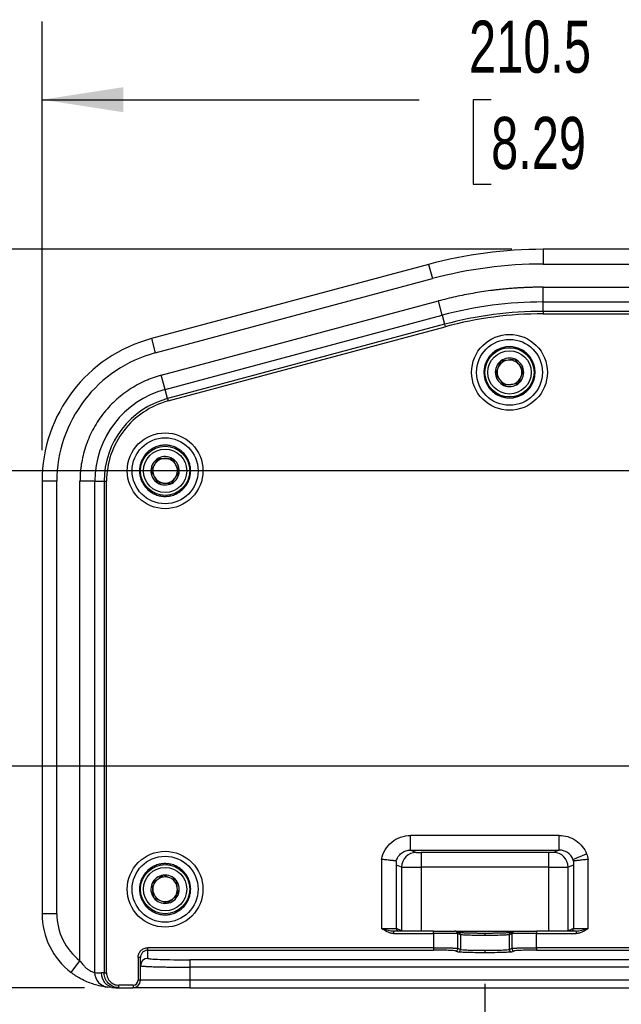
# Model space of a CAD drawing. Header units: millimetres. Extents: x 32 to 1437, y 32 to 1048.
# Tile 3 of 21: x 243 to 365, y 170 to 370. Entities that reach past the tile are written whole.
import ezdxf

# ---------------------------------------------------------------- set-up
doc = ezdxf.new("R2010")
doc.units = ezdxf.units.MM
doc.header["$LTSCALE"] = 5
doc.layers.add('DIMENSIONS', color=140, linetype='Continuous', lineweight=25)
doc.styles.add('SLDTEXTSTYLE0', font='TXT', dxfattribs={"width": 0.7})
doc.dimstyles.new('SLDDIMSTYLE0', dxfattribs={"dimtxt": 10.790039, "dimasz": 16.51, "dimexe": 0, "dimexo": 0.0625, "dimgap": 2.69751, "dimtad": 0, "dimtih": 1, "dimtoh": 1, "dimrnd": 1e-09, "dimzin": 4, "dimdsep": 46, "dimtxsty": 'SLDTEXTSTYLE0', "dimsah": 1, "dimcen": 0.09, "dimadec": 0, "dimazin": 1, "dimtfac": 1, "dimtofl": 0, "dimtmove": 0, "dimatfit": 3, "dimfxl": 0, "dimfrac": 2, "dimtolj": 1, "dimtzin": 12, "dimarcsym": 0})
doc.dimstyles.new('SLDDIMSTYLE4', dxfattribs={"dimtxt": 10.790039, "dimasz": 16.51, "dimexe": 0, "dimexo": 0.0625, "dimgap": 2.69751, "dimtad": 0, "dimtih": 1, "dimtoh": 1, "dimrnd": 1e-09, "dimzin": 4, "dimdsep": 46, "dimtxsty": 'SLDTEXTSTYLE0', "dimsah": 1, "dimcen": 0.09, "dimadec": 0, "dimazin": 1, "dimtfac": 1, "dimtmove": 0, "dimatfit": 0, "dimfxl": 0, "dimfrac": 2, "dimtolj": 1, "dimtzin": 12, "dimarcsym": 0})
doc.dimstyles.new('SLDDIMSTYLE5', dxfattribs={"dimtxt": 10.790039, "dimasz": 16.51, "dimexe": 0, "dimexo": 0.0625, "dimgap": 2.69751, "dimtad": 0, "dimtih": 1, "dimtoh": 1, "dimrnd": 1e-09, "dimzin": 12, "dimdsep": 46, "dimtxsty": 'SLDTEXTSTYLE0', "dimsah": 1, "dimcen": 0.09, "dimadec": 0, "dimazin": 3, "dimtfac": 1, "dimtofl": 0, "dimtmove": 0, "dimatfit": 3, "dimfxl": 0, "dimfrac": 2, "dimtolj": 1, "dimtzin": 12, "dimarcsym": 0})

# ---------------------------------------------------------------- blocks, each defined once
blk = doc.blocks.new('_D_12')
at = {"layer": 'DIMENSIONS'}
for p, q in [((197.09, 278.05), (197.09, 309.8)), ((444.97, 278.05), (181.22, 278.05)), ((181.06, 247.68), (177.44, 247.68)), ((177.44, 247.68), (177.44, 230.54)), ((213.13, 247.68), (216.75, 247.68)), ((216.75, 247.68), (216.75, 230.54)), ((177.44, 230.54), (181.06, 230.54)), ((216.75, 230.54), (213.13, 230.54)), ((444.97, 218.05), (181.22, 218.05)), ((197.09, 218.05), (197.09, 186.3))]:
    blk.add_line(p, q, dxfattribs=at)
for points in [[(197.09, 278.05), (199.63, 294.56), (194.55, 294.56)], [(197.09, 218.05), (194.55, 201.54), (199.63, 201.54)]]:
    blk.add_solid(points, dxfattribs=at)
at = {"layer": 'DIMENSIONS', "char_height": 10.583, "attachment_point": 1, "style": 'SLDTEXTSTYLE0'}
for s, insert in [('60.0', (181.06, 263.74)), ('2.36', (181.06, 244.18))]:
    blk.add_mtext(s, dxfattribs=dict(at, insert=insert))
blk = doc.blocks.new('_D_13')
at = {"layer": 'DIMENSIONS'}
for p, q in [((444.97, 218.05), (181.22, 218.05)), ((197.09, 218.05), (197.09, 173.05)), ((255.76, 173.05), (181.22, 173.05)), ((197.09, 135.7), (197.09, 173.05)), ((129.13, 135.7), (125.5, 135.7)), ((125.5, 135.7), (125.5, 118.55)), ((161.19, 135.7), (164.81, 135.7)), ((164.81, 135.7), (164.81, 118.55)), ((180.64, 135.7), (197.09, 135.7)), ((125.5, 118.55), (129.13, 118.55)), ((164.81, 118.55), (161.19, 118.55))]:
    blk.add_line(p, q, dxfattribs=at)
for points in [[(197.09, 218.05), (194.55, 201.54), (199.63, 201.54)], [(197.09, 173.05), (199.63, 189.56), (194.55, 189.56)]]:
    blk.add_solid(points, dxfattribs=at)
at = {"layer": 'DIMENSIONS', "char_height": 10.583, "attachment_point": 1, "style": 'SLDTEXTSTYLE0'}
for s, insert in [('45.0', (129.13, 151.76)), ('1.77', (129.13, 132.19))]:
    blk.add_mtext(s, dxfattribs=dict(at, insert=insert))
blk = doc.blocks.new('_D_14')
at = {"layer": 'DIMENSIONS'}
for p, q in [((130.68, 353.44), (127.05, 353.44)), ((127.05, 353.44), (127.05, 336.3)), ((162.74, 353.44), (166.36, 353.44)), ((166.36, 353.44), (166.36, 336.3)), ((182.19, 353.44), (197.09, 353.44)), ((197.09, 353.44), (197.09, 323.05)), ((127.05, 336.3), (130.68, 336.3)), ((166.36, 336.3), (162.74, 336.3)), ((342.61, 323.05), (181.22, 323.05)), ((197.09, 278.05), (197.09, 323.05)), ((444.97, 278.05), (181.22, 278.05))]:
    blk.add_line(p, q, dxfattribs=at)
for points in [[(197.09, 323.05), (194.55, 306.54), (199.63, 306.54)], [(197.09, 278.05), (199.63, 294.56), (194.55, 294.56)]]:
    blk.add_solid(points, dxfattribs=at)
at = {"layer": 'DIMENSIONS', "char_height": 10.583, "attachment_point": 1, "style": 'SLDTEXTSTYLE0'}
for s, insert in [('45.0', (130.68, 369.5)), ('1.77', (130.68, 349.94))]:
    blk.add_mtext(s, dxfattribs=dict(at, insert=insert))
blk = doc.blocks.new('_D_15')
at = {"layer": 'DIMENSIONS'}
for p, q in [((247.11, 282.27), (247.11, 369.32)), ((457.61, 290.69), (457.61, 369.32)), ((247.11, 353.44), (323.76, 353.44)), ((338.38, 353.44), (334.76, 353.44)), ((334.76, 353.44), (334.76, 336.3)), ((370.45, 353.44), (374.07, 353.44)), ((374.07, 353.44), (374.07, 336.3)), ((457.61, 353.44), (385.07, 353.44)), ((334.76, 336.3), (338.38, 336.3)), ((374.07, 336.3), (370.45, 336.3))]:
    blk.add_line(p, q, dxfattribs=at)
for points in [[(247.11, 353.44), (263.62, 350.9), (263.62, 355.98)], [(457.61, 353.44), (441.1, 355.98), (441.1, 350.9)]]:
    blk.add_solid(points, dxfattribs=at)
at = {"layer": 'DIMENSIONS', "char_height": 10.583, "attachment_point": 1, "style": 'SLDTEXTSTYLE0'}
for s, insert in [('210.5', (333.89, 369.5)), ('8.29', (338.38, 349.94))]:
    blk.add_mtext(s, dxfattribs=dict(at, insert=insert))
blk = doc.blocks.new('_D_17')
at = {"layer": 'DIMENSIONS'}
for p, q in [((337.11, 173.8), (337.11, 119.83)), ((647.11, 173.8), (647.11, 119.83)), ((337.11, 135.7), (458.14, 135.7)), ((472.76, 135.7), (469.14, 135.7)), ((469.14, 135.7), (469.14, 118.55)), ((513.8, 135.7), (517.43, 135.7)), ((517.43, 135.7), (517.43, 118.55)), ((647.11, 135.7), (528.42, 135.7)), ((469.14, 118.55), (472.76, 118.55)), ((517.43, 118.55), (513.8, 118.55))]:
    blk.add_line(p, q, dxfattribs=at)
for points in [[(337.11, 135.7), (353.62, 133.16), (353.62, 138.24)], [(647.11, 135.7), (630.6, 138.24), (630.6, 133.16)]]:
    blk.add_solid(points, dxfattribs=at)
at = {"layer": 'DIMENSIONS', "char_height": 10.583, "attachment_point": 1, "style": 'SLDTEXTSTYLE0'}
for s, insert in [('310.0', (472.76, 151.76)), ('12.20', (472.76, 132.19))]:
    blk.add_mtext(s, dxfattribs=dict(at, insert=insert))

msp = doc.modelspace()

# ---------------------------------------------------------------- linework, layer by layer
for p, q in [((348.962916, 323.052066), (348.962916, 320.052066)), ((635.265467, 323.052066), (348.962916, 323.052066)), ((348.962916, 320.052066), (635.265467, 320.052066)), ((325.669202, 319.98539), (269.34962, 304.894604)), ((325.669202, 319.98539), (326.44566, 317.087613)), ((270.126077, 301.996826), (326.44566, 317.087613)), ((348.962916, 312.35096), (348.962916, 315.349132)), ((348.962916, 315.349132), (635.265467, 315.349132)), ((271.343286, 297.454141), (327.662868, 312.544928)), ((328.438853, 309.648915), (327.662868, 312.544928)), ((348.962916, 310.443512), (348.962916, 312.35096)), ((348.962916, 312.35096), (635.265467, 312.35096)), ((635.265467, 310.443512), (348.962916, 310.443512)), ((348.962916, 310.443512), (348.962916, 309.943817)), ((272.11927, 294.558129), (328.438853, 309.648915)), ((328.438853, 309.648915), (328.932536, 307.806463)), ((348.962916, 309.943817), (635.265467, 309.943817)), ((328.932536, 307.806463), (272.612954, 292.715676)), ((272.742285, 292.233007), (329.061867, 307.323794)), ((328.932536, 307.806463), (329.061867, 307.323794)), ((269.34962, 304.894604), (270.126077, 301.996826)), ((272.11927, 294.558129), (271.343286, 297.454141)), ((272.612954, 292.715676), (272.11927, 294.558129)), ((272.612954, 292.715676), (272.742285, 292.233007)), ((247.114192, 275.916829), (247.114192, 188.052066)), ((250.114192, 275.916829), (247.114192, 275.916829)), ((250.114192, 188.052066), (250.114192, 275.916829)), ((254.817125, 178.525638), (254.817125, 275.916829)), ((257.815298, 275.916829), (254.817125, 275.916829)), ((257.815298, 176.122769), (257.815298, 275.916829)), ((257.815298, 275.916829), (259.722745, 275.916829)), ((259.722745, 275.916829), (259.722745, 176.052066)), ((259.722745, 275.916829), (260.222441, 275.916829)), ((260.222441, 176.052066), (260.222441, 275.916829)), ((352.208541, 203.996755), (322.019843, 203.996755)), ((322.019843, 200.998583), (322.019843, 203.996755)), ((352.208541, 200.998583), (352.208541, 203.996755)), ((322.019843, 200.998583), (352.208541, 200.998583)), ((322.019843, 200.998583), (323.18314, 200.534257)), ((350.049048, 200.50238), (324.179335, 200.50238)), ((324.179335, 200.50238), (324.179335, 197.504207)), ((350.049048, 200.50238), (350.049048, 197.504207)), ((352.208541, 200.998583), (351.045243, 200.534257)), ((355.013421, 199.119968), (357.78739, 200.227187)), ((316.114192, 199.094832), (316.114192, 185.052066)), ((319.114192, 185.052066), (319.114192, 198.720268)), ((355.114192, 198.720268), (355.114192, 185.052066)), ((358.114192, 185.052066), (358.114192, 199.094832)), ((320.194556, 197.536085), (319.114192, 197.967308)), ((320.194556, 197.536085), (320.194556, 184.622669)), ((350.049048, 197.504207), (324.179335, 197.504207)), ((324.179335, 197.504207), (324.179335, 184.552066)), ((350.049048, 197.504207), (350.049048, 184.552066)), ((355.114192, 197.967308), (354.033827, 197.536085)), ((354.033827, 184.622669), (354.033827, 197.536085)), ((250.114192, 188.052066), (247.114192, 188.052066)), ((316.114192, 185.052066), (319.114192, 185.052066)), ((318.563681, 184.552066), (318.563681, 184.052066)), ((326.63855, 184.552066), (318.563681, 184.552066)), ((318.563681, 184.052066), (326.63855, 184.052066)), ((320.194556, 184.622669), (319.119531, 185.051761)), ((319.432534, 184.588721), (319.616102, 184.552068)), ((320.194556, 184.622669), (320.199339, 184.552066)), ((326.63855, 184.052066), (326.63855, 184.552066)), ((326.63855, 184.052066), (326.63855, 181.172155)), ((331.51131, 184.052066), (326.63855, 184.052066)), ((331.259403, 184.511099), (342.968981, 184.511099)), ((331.820474, 184.289872), (331.30678, 184.494911)), ((331.619524, 181.028708), (331.619524, 184.030536)), ((331.619524, 184.030536), (332.133218, 183.825497)), ((337.114192, 184.149868), (337.114192, 183.650172)), ((342.095165, 183.825497), (342.60886, 184.030536)), ((342.921604, 184.494911), (342.407909, 184.289872)), ((342.60886, 184.030536), (342.60886, 181.028708)), ((347.589833, 184.052066), (342.717074, 184.052066)), ((347.589833, 184.552066), (347.589833, 184.052066)), ((355.664702, 184.552066), (347.589833, 184.552066)), ((347.589833, 181.172155), (347.589833, 184.052066)), ((347.589833, 184.052066), (355.664702, 184.052066)), ((354.033827, 184.622669), (354.029044, 184.552066)), ((355.108852, 185.051761), (354.033827, 184.622669)), ((355.114194, 185.052066), (355.108852, 185.051761)), ((355.114192, 185.052066), (358.114192, 185.052066)), ((355.664702, 184.552066), (355.664702, 184.052066)), ((332.133218, 183.825497), (332.133218, 180.823668)), ((342.095165, 180.823668), (342.095165, 183.825497)), ((326.63855, 181.172155), (268.614192, 181.172155)), ((268.614192, 180.67246), (268.614192, 181.172155)), ((268.614192, 180.67246), (326.63855, 180.67246)), ((268.614192, 179.011286), (268.614192, 180.67246)), ((326.63855, 181.172155), (326.63855, 180.67246)), ((331.121426, 180.529012), (331.635121, 180.323973)), ((332.133218, 180.823668), (331.619524, 181.028708)), ((337.114192, 180.648344), (337.114192, 180.148648)), ((342.60886, 181.028708), (342.095165, 180.823668)), ((342.593263, 180.323973), (343.106957, 180.529012)), ((412.614192, 181.172155), (347.589833, 181.172155)), ((347.589833, 181.172155), (347.589833, 180.67246)), ((347.589833, 180.67246), (412.614192, 180.67246)), ((252.992859, 176.144031), (254.817125, 178.525638)), ((266.614192, 179.170936), (266.614192, 174.552066)), ((267.114192, 179.170936), (266.614192, 179.170936)), ((267.114192, 174.552066), (267.114192, 179.170936)), ((404.114192, 178.714459), (277.114192, 178.714459)), ((277.114192, 178.714459), (277.114192, 177.215373)), ((259.722745, 176.052066), (259.116019, 176.052066)), ((259.722745, 176.052066), (260.222441, 176.052066)), ((277.114192, 177.215373), (277.114192, 174.552066)), ((404.114192, 177.215373), (277.114192, 177.215373)), ((267.114192, 174.552066), (266.614192, 174.552066)), ((277.114192, 174.552066), (267.114192, 174.552066)), ((277.114192, 174.552066), (277.114192, 173.052066)), ((404.114192, 174.552066), (277.114192, 174.552066)), ((261.324139, 173.095011), (260.48829, 173.140445)), ((261.319956, 173.073124), (261.568635, 173.10215)), ((261.568661, 173.102145), (262.114192, 173.052066)), ((262.114192, 173.052066), (262.723965, 173.052066)), ((265.614192, 173.552066), (262.723965, 173.552066)), ((262.723965, 173.052066), (262.723965, 173.552066)), ((262.723965, 173.052066), (265.614192, 173.052066)), ((265.614192, 173.552066), (265.614192, 173.052066)), ((277.114192, 173.052066), (404.114192, 173.052066))]:
    msp.add_line(p, q)
at = {"flags": 128}
for points in [[(331.198059, 184.524516), (331.218786, 184.52089), (331.30678, 184.494911)], [(342.921604, 184.494911), (343.009597, 184.52089), (343.106957, 184.530232)]]:
    msp.add_lwpolyline(points, dxfattribs=at)
for centre, radius in [((342.114192, 298.052066), 6.7), ((342.114192, 298.052066), 5), ((342.114192, 298.052066), 4.4), ((272.114192, 278.052066), 6.7), ((272.114192, 278.052066), 5), ((272.114192, 278.052066), 4.4), ((272.114192, 193.052066), 6.7), ((272.114192, 193.052066), 5), ((272.114192, 193.052066), 4.4)]:
    msp.add_circle(centre, radius)
for centre, radius, start, end in [((348.962916, 233.052066), 90, 90, 105), ((348.962916, 233.052066), 79.298894, 90, 105), ((348.962916, 233.052066), 77.391446, 90, 105), ((277.114192, 275.916829), 30, 105, 180), ((342.114192, 298.052066), 2.886751, 126.98986306, 186.98986306), ((342.114192, 298.052066), 2.5, 96.98986306, 156.98986306), ((342.114192, 298.052066), 2.886751, 66.98986306, 126.98986306), ((342.114192, 298.052066), 2.5, 36.98986306, 96.98986306), ((342.114192, 298.052066), 2.886751, 6.98986306, 66.98986306), ((342.114192, 298.052066), 2.5, 156.98986306, 216.98986306), ((342.114192, 298.052066), 2.886751, 306.98986306, 6.98986306), ((342.114192, 298.052066), 2.5, 336.98986306, 36.98986306), ((342.114192, 298.052066), 2.886751, 186.98986306, 246.98986306), ((342.114192, 298.052066), 2.5, 216.98986306, 276.98986306), ((342.114192, 298.052066), 2.5, 276.98986306, 336.98986306), ((277.114192, 275.916829), 19.298894, 105, 180), ((342.114192, 298.052066), 2.886751, 246.98986306, 306.98986306), ((277.114192, 275.916829), 17.391446, 105, 180), ((272.114192, 278.052066), 2.886751, 117.86734371, 177.86734371), ((272.114192, 278.052066), 2.5, 87.86734371, 147.86734371), ((272.114192, 278.052066), 2.886751, 57.86734371, 117.86734371), ((272.114192, 278.052066), 2.5, 27.86734371, 87.86734371), ((272.114192, 278.052066), 2.886751, 357.86734371, 57.86734371), ((272.114192, 278.052066), 2.886751, 177.86734371, 237.86734371), ((272.114192, 278.052066), 2.5, 147.86734371, 207.86734371), ((272.114192, 278.052066), 2.5, 327.86734371, 27.86734371), ((272.114192, 278.052066), 2.5, 207.86734371, 267.86734371), ((272.114192, 278.052066), 2.5, 267.86734371, 327.86734371), ((272.114192, 278.052066), 2.886751, 297.86734371, 357.86734371), ((272.114192, 278.052066), 2.886751, 237.86734371, 297.86734371), ((323.198648, 197.5302), 3.004097, 90.29576786, 179.88776178), ((351.029736, 197.5302), 3.004097, 0.11223822, 89.70423214), ((272.114192, 193.052066), 2.886751, 156.98986306, 216.98986306), ((272.114192, 193.052066), 2.886751, 96.98986306, 156.98986306), ((272.114192, 193.052066), 2.5, 126.98986306, 186.98986306), ((272.114192, 193.052066), 2.5, 66.98986306, 126.98986306), ((272.114192, 193.052066), 2.886751, 36.98986306, 96.98986306), ((272.114192, 193.052066), 2.5, 6.98986306, 66.98986306), ((272.114192, 193.052066), 2.886751, 336.98986306, 36.98986306), ((272.114192, 193.052066), 2.5, 186.98986306, 246.98986306), ((272.114192, 193.052066), 2.5, 306.98986306, 6.98986306), ((272.114192, 193.052066), 2.886751, 216.98986306, 276.98986306), ((272.114192, 193.052066), 2.5, 246.98986306, 306.98986306), ((272.114192, 193.052066), 2.886751, 276.98986306, 336.98986306), ((262.114192, 188.052066), 15, 180, 232.54855696), ((319.614192, 185.052066), 0.5, 180, 270), ((331.121661, 184.032739), 0.497867, 359.74645345, 68.17192858), ((331.63566, 183.827905), 0.497564, 359.72276528, 68.19561675), ((342.593027, 183.8277), 0.497867, 111.82807142, 180.25354655), ((343.106419, 184.032944), 0.497564, 111.80438325, 180.27723472), ((354.614192, 185.052066), 0.5, 270, 0), ((331.118842, 181.029688), 0.500683, 270.29576786, 359.8877618), ((331.632536, 180.824649), 0.500683, 270.29576786, 359.88776178), ((342.595847, 180.824649), 0.500683, 180.11223822, 269.70423214), ((343.109542, 181.029688), 0.500683, 180.11223822, 269.70423214), ((268.613735, 177.511743), 1.499543, 89.98254848, 179.98253784), ((260.814131, 176.121523), 2.998833, 179.97619595, 263.76216347), ((262.115394, 176.051269), 2.999375, 179.98477711, 259.49727918), ((265.614192, 174.552066), 1.5, 270, 0)]:
    msp.add_arc(centre, radius, start, end)
for points in [[(348.962916, 320.052066), (341.359986, 320.052066), (333.789527, 319.055396), (326.44566, 317.087613)], [(348.962916, 309.943817), (342.243346, 309.943817), (335.552474, 309.062947), (329.061867, 307.323794)], [(340.377309, 300.357835), (340.18924, 299.914991), (339.813102, 299.029301), (339.436965, 298.143611), (339.248896, 297.700766)], [(343.242605, 300.709135), (342.765056, 300.650585), (341.809957, 300.533485), (340.854859, 300.416385), (340.377309, 300.357835)], [(344.979488, 298.403365), (344.690007, 298.78766), (344.111047, 299.55625), (343.532086, 300.32484), (343.242605, 300.709135)], [(343.851074, 295.746296), (344.039143, 296.189141), (344.415281, 297.074831), (344.791419, 297.960521), (344.979488, 298.403365)], [(339.248896, 297.700766), (339.538376, 297.316471), (340.117337, 296.547882), (340.696298, 295.779292), (340.985778, 295.394997)], [(270.764849, 280.604047), (270.508947, 280.196621), (269.997144, 279.381769), (269.485341, 278.566917), (269.22944, 278.159491)], [(274.998944, 277.94464), (274.774053, 278.369971), (274.324272, 279.220631), (273.874491, 280.071291), (273.649601, 280.496622)], [(269.22944, 278.159491), (269.45433, 277.734161), (269.904111, 276.883501), (270.353892, 276.03284), (270.578783, 275.60751)], [(273.463534, 275.500085), (273.719436, 275.907511), (274.231239, 276.722363), (274.743042, 277.537214), (274.998944, 277.94464)], [(270.578783, 275.60751), (271.059575, 275.589606), (272.021159, 275.553798), (272.982742, 275.517989), (273.463534, 275.500085)], [(357.78739, 200.227187), (357.93326, 199.861731), (358.042886, 199.481876), (358.114192, 199.094832)], [(319.114192, 198.720268), (319.114192, 198.755242), (319.110156, 198.773475), (319.101163, 198.774641)], [(355.12721, 198.774639), (355.096388, 198.891945), (355.058377, 199.007336), (355.013421, 199.119968)], [(355.12722, 198.774641), (355.118227, 198.773475), (355.114192, 198.755242), (355.114192, 198.720268)], [(271.762892, 195.917362), (271.378597, 195.627882), (270.610007, 195.048921), (269.841418, 194.46996), (269.457123, 194.18048)], [(274.419961, 194.788948), (273.977116, 194.977017), (273.091427, 195.353155), (272.205737, 195.729293), (271.762892, 195.917362)], [(274.771261, 191.923652), (274.712711, 192.401202), (274.595611, 193.3563), (274.478511, 194.311399), (274.419961, 194.788948)], [(269.808422, 191.315184), (270.251267, 191.127115), (271.136957, 190.750977), (272.022646, 190.374839), (272.465491, 190.18677)], [(272.465491, 190.18677), (272.849786, 190.47625), (273.618376, 191.055211), (274.386966, 191.634172), (274.771261, 191.923652)], [(250.114192, 188.052066), (250.114192, 184.318166), (251.852898, 180.796181), (254.817125, 178.525638)], [(331.619524, 184.030536), (331.599359, 184.037713), (331.563172, 184.044889), (331.51131, 184.052066)], [(342.717074, 184.052066), (342.665211, 184.044889), (342.629024, 184.037713), (342.60886, 184.030536)], [(257.815298, 176.122769), (258.246315, 176.075773), (258.681163, 176.052066), (259.116019, 176.052066)], [(265.614192, 173.552066), (266.166107, 173.552066), (266.614192, 174.000151), (266.614192, 174.552066)]]:
    msp.add_open_spline(points, degree=3)
for points, knots in [([(348.962916, 315.349132), (348.663363, 315.348192), (348.064431, 315.346312), (347.166368, 315.331093), (346.268937, 315.306795), (345.372141, 315.272529), (344.475977, 315.228534), (343.580447, 315.174746), (342.68555, 315.111181), (341.791286, 315.037836), (340.897656, 314.954711), (340.00466, 314.861806), (339.112296, 314.759121), (337.923792, 314.609228), (336.441818, 314.397727), (334.670294, 314.105285), (332.906334, 313.774567), (331.15019, 313.404652), (329.400944, 312.998972), (328.242414, 312.696325), (327.662868, 312.544928)], [0, 0, 0, 0, 0.0417105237, 0.0833965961, 0.1250631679, 0.1667151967, 0.2083576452, 0.2499954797, 0.291633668, 0.3332771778, 0.3749309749, 0.4166000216, 0.4582892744, 0.5000036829, 0.583399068, 0.6667164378, 0.74999548, 0.8332759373, 0.9165975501, 1, 1, 1, 1]), ([(342.114192, 290.352066), (340.072083, 290.352066), (338.113459, 291.163354), (335.22548, 294.051333), (334.414192, 296.009957), (334.414192, 300.094175), (335.22548, 302.052799), (338.113459, 304.940777), (340.072083, 305.752066), (342.114192, 305.752066)], [0, 0, 0, 0, 0.25, 0.25, 0.5, 0.5, 0.75, 0.75, 1, 1, 1, 1]), ([(342.114192, 305.752066), (344.156301, 305.752066), (346.114925, 304.940777), (349.002903, 302.052799), (349.814192, 300.094175), (349.814192, 296.009957), (349.002903, 294.051333), (346.114925, 291.163354), (344.156301, 290.352066), (342.114192, 290.352066)], [0, 0, 0, 0, 0.25, 0.25, 0.5, 0.5, 0.75, 0.75, 1, 1, 1, 1]), ([(342.114192, 303.252066), (342.034849, 303.251024), (341.876308, 303.248943), (341.639043, 303.232043), (341.402704, 303.205037), (341.080219, 303.15289), (340.675068, 303.057572), (340.190655, 302.892306), (339.718125, 302.677234), (339.10664, 302.320049), (338.410899, 301.755172), (337.735556, 300.923624), (337.252729, 299.991679), (336.97412, 299.022533), (336.885099, 298.052066), (336.97412, 297.081598), (337.252729, 296.112452), (337.735556, 295.180507), (338.410899, 294.34896), (339.106503, 293.784194), (339.717967, 293.42698), (340.190329, 293.211946), (340.674902, 293.046641), (341.105711, 292.945127), (341.480941, 292.887679), (341.796942, 292.857612), (342.008363, 292.853916), (342.114192, 292.852066)], [0, 0, 0, 0, 0.0145860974, 0.0291456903, 0.0437093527, 0.0583076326, 0.0891876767, 0.1200998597, 0.1522675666, 0.1844675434, 0.2501169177, 0.3157662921, 0.3800514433, 0.4417706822, 0.5000018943, 0.5582331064, 0.6199523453, 0.6842374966, 0.7498868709, 0.8155362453, 0.8477039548, 0.8799039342, 0.9107839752, 0.9416961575, 0.9611356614, 0.9805460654, 1, 1, 1, 1]), ([(342.114192, 292.852066), (342.193535, 292.853107), (342.352076, 292.855189), (342.589341, 292.872089), (342.825679, 292.899095), (343.148164, 292.951242), (343.553316, 293.04656), (344.037728, 293.211826), (344.510258, 293.426897), (345.121744, 293.784083), (345.817484, 294.34896), (346.492828, 295.180508), (346.975654, 296.112452), (347.254263, 297.081598), (347.343285, 298.052066), (347.254263, 299.022533), (346.975654, 299.991679), (346.492828, 300.923624), (345.817485, 301.755172), (345.12188, 302.319938), (344.510416, 302.677152), (344.038055, 302.892186), (343.553481, 303.05749), (343.122673, 303.159005), (342.747443, 303.216452), (342.431441, 303.24652), (342.220021, 303.250216), (342.114192, 303.252066)], [0, 0, 0, 0, 0.01458609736, 0.02914569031, 0.04370935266, 0.05830763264, 0.08918767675, 0.12009985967, 0.15226756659, 0.18446754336, 0.25011691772, 0.31576629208, 0.38005144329, 0.44177068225, 0.50000189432, 0.55823310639, 0.61995234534, 0.68423749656, 0.74988687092, 0.81553624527, 0.84770395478, 0.87990393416, 0.9107839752, 0.94169615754, 0.96113566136, 0.98054606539, 1, 1, 1, 1]), ([(270.126077, 301.996826), (264.385201, 300.458563), (259.31176, 297.068598), (252.075543, 287.638177), (250.114192, 281.860221), (250.114192, 275.916829)], [0, 0, 0, 0, 0.5, 0.5, 1, 1, 1, 1]), ([(271.343286, 297.454141), (271.203418, 297.415823), (270.923835, 297.339228), (270.507572, 297.214074), (270.093961, 297.081503), (269.683202, 296.940777), (269.275241, 296.792092), (268.870094, 296.635396), (268.467752, 296.4707), (267.648049, 296.116401), (266.434547, 295.518059), (264.866155, 294.578657), (263.365615, 293.503806), (261.462408, 291.883255), (259.339782, 289.555613), (257.640925, 286.903023), (256.568149, 284.64525), (255.918344, 282.917825), (255.416772, 281.159557), (255.124729, 279.690408), (254.963581, 278.518666), (254.879496, 277.653788), (254.826858, 276.786211), (254.820371, 276.206778), (254.817125, 275.916829)], [0, 0, 0, 0, 0.01491265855, 0.02980890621, 0.04469439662, 0.05957479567, 0.07445577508, 0.0893430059, 0.10424215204, 0.11915886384, 0.18117044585, 0.24320017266, 0.30696410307, 0.37074595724, 0.50000279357, 0.62925962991, 0.69302356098, 0.75680541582, 0.81881699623, 0.8808467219, 0.91065424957, 0.94041872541, 0.97018552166, 1, 1, 1, 1]), ([(343.851074, 295.746296), (343.375636, 295.688005), (342.898437, 295.629498), (341.938415, 295.511795), (341.461216, 295.453288), (340.985778, 295.394997)], [0, 0, 0, 0, 0.5, 0.5, 1, 1, 1, 1]), ([(272.742285, 292.233007), (269.150675, 291.270639), (265.976627, 289.149807), (261.449502, 283.249944), (260.222441, 279.635137), (260.222441, 275.916829)], [0, 0, 0, 0, 0.5, 0.5, 1, 1, 1, 1]), ([(272.114192, 270.352066), (270.072083, 270.352066), (268.113459, 271.163354), (265.22548, 274.051333), (264.414192, 276.009957), (264.414192, 280.094175), (265.22548, 282.052799), (268.113459, 284.940777), (270.072083, 285.752066), (272.114192, 285.752066)], [0, 0, 0, 0, 0.25, 0.25, 0.5, 0.5, 0.75, 0.75, 1, 1, 1, 1]), ([(272.114192, 285.752066), (274.156301, 285.752066), (276.114925, 284.940777), (279.002903, 282.052799), (279.814192, 280.094175), (279.814192, 276.009957), (279.002903, 274.051333), (276.114925, 271.163354), (274.156301, 270.352066), (272.114192, 270.352066)], [0, 0, 0, 0, 0.25, 0.25, 0.5, 0.5, 0.75, 0.75, 1, 1, 1, 1]), ([(272.114192, 283.252066), (272.034849, 283.251024), (271.876308, 283.248943), (271.639043, 283.232043), (271.402704, 283.205037), (271.080219, 283.15289), (270.675068, 283.057572), (270.190655, 282.892306), (269.718125, 282.677234), (269.10664, 282.320049), (268.410899, 281.755172), (267.735556, 280.923624), (267.252729, 279.991679), (266.97412, 279.022533), (266.885099, 278.052066), (266.97412, 277.081598), (267.252729, 276.112452), (267.735556, 275.180507), (268.410899, 274.34896), (269.106503, 273.784194), (269.717967, 273.42698), (270.190329, 273.211946), (270.674902, 273.046641), (271.105711, 272.945127), (271.480941, 272.887679), (271.796942, 272.857612), (272.008363, 272.853916), (272.114192, 272.852066)], [0, 0, 0, 0, 0.0145860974, 0.0291456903, 0.0437093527, 0.0583076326, 0.0891876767, 0.1200998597, 0.1522675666, 0.1844675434, 0.2501169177, 0.3157662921, 0.3800514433, 0.4417706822, 0.5000018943, 0.5582331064, 0.6199523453, 0.6842374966, 0.7498868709, 0.8155362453, 0.8477039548, 0.8799039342, 0.9107839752, 0.9416961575, 0.9611356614, 0.9805460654, 1, 1, 1, 1]), ([(272.114192, 272.852066), (272.193535, 272.853107), (272.352076, 272.855189), (272.589341, 272.872089), (272.825679, 272.899095), (273.148164, 272.951242), (273.553316, 273.04656), (274.037728, 273.211826), (274.510258, 273.426897), (275.121744, 273.784083), (275.817484, 274.34896), (276.492828, 275.180508), (276.975654, 276.112452), (277.254263, 277.081598), (277.343285, 278.052066), (277.254263, 279.022533), (276.975654, 279.991679), (276.492828, 280.923624), (275.817485, 281.755172), (275.12188, 282.319938), (274.510416, 282.677152), (274.038055, 282.892186), (273.553481, 283.05749), (273.122673, 283.159005), (272.747443, 283.216452), (272.431441, 283.24652), (272.220021, 283.250216), (272.114192, 283.252066)], [0, 0, 0, 0, 0.0145860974, 0.0291456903, 0.0437093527, 0.0583076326, 0.0891876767, 0.1200998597, 0.1522675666, 0.1844675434, 0.2501169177, 0.3157662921, 0.3800514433, 0.4417706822, 0.5000018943, 0.5582331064, 0.6199523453, 0.6842374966, 0.7498868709, 0.8155362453, 0.8477039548, 0.8799039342, 0.9107839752, 0.9416961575, 0.9611356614, 0.9805460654, 1, 1, 1, 1]), ([(270.764849, 280.604047), (271.243515, 280.586222), (271.723955, 280.568331), (272.690495, 280.532338), (273.170935, 280.514447), (273.649601, 280.496622)], [0, 0, 0, 0, 0.5, 0.5, 1, 1, 1, 1]), ([(316.114194, 199.094832), (316.239857, 199.77665), (316.485082, 200.435947), (317.186302, 201.6319), (317.641916, 202.168338), (318.709684, 203.054556), (319.321487, 203.40426), (320.628852, 203.875376), (321.323998, 203.996755), (322.019843, 203.996755)], [0, 0, 0, 0, 0.25, 0.25, 0.5, 0.5, 0.75, 0.75, 1, 1, 1, 1]), ([(352.208541, 203.996755), (352.805598, 203.996755), (353.402232, 203.907623), (354.542801, 203.558872), (355.086551, 203.299298), (356.073526, 202.63241), (356.516622, 202.225182), (357.263364, 201.298698), (357.566898, 200.779595), (357.78739, 200.227187)], [0, 0, 0, 0, 0.25, 0.25, 0.5, 0.5, 0.75, 0.75, 1, 1, 1, 1]), ([(272.114192, 185.352066), (270.072083, 185.352066), (268.113459, 186.163354), (265.22548, 189.051333), (264.414192, 191.009957), (264.414192, 195.094175), (265.22548, 197.052799), (268.113459, 199.940777), (270.072083, 200.752066), (272.114192, 200.752066)], [0, 0, 0, 0, 0.25, 0.25, 0.5, 0.5, 0.75, 0.75, 1, 1, 1, 1]), ([(272.114192, 200.752066), (274.156301, 200.752066), (276.114925, 199.940777), (279.002903, 197.052799), (279.814192, 195.094175), (279.814192, 191.009957), (279.002903, 189.051333), (276.114925, 186.163354), (274.156301, 185.352066), (272.114192, 185.352066)], [0, 0, 0, 0, 0.25, 0.25, 0.5, 0.5, 0.75, 0.75, 1, 1, 1, 1]), ([(319.101221, 198.774626), (319.184607, 199.091597), (319.320679, 199.394503), (319.685061, 199.939676), (319.912752, 200.182211), (320.43595, 200.580638), (320.731035, 200.736918), (321.357367, 200.946247), (321.688364, 200.999579), (322.019843, 200.998583)], [0, 0, 0, 0, 0.25, 0.25, 0.5, 0.5, 0.75, 0.75, 1, 1, 1, 1]), ([(323.18314, 200.534257), (323.204693, 200.525654), (323.321449, 200.517388), (323.68604, 200.505721), (323.932045, 200.50238), (324.179335, 200.50238)], [0, 0, 0, 0, 0.5, 0.5, 1, 1, 1, 1]), ([(351.045243, 200.534257), (351.041887, 200.533219), (351.035199, 200.531151), (351.015189, 200.528108), (350.987896, 200.525135), (350.939638, 200.521161), (350.858218, 200.516397), (350.728829, 200.511405), (350.574986, 200.507329), (350.405333, 200.504476), (350.227989, 200.502695), (350.108723, 200.502485), (350.049048, 200.50238)], [0, 0, 0, 0, 0.0605237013, 0.120602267, 0.1807222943, 0.2413693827, 0.3706223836, 0.5002115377, 0.6294353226, 0.7589961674, 0.8794146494, 1, 1, 1, 1]), ([(355.013421, 199.119968), (354.792929, 199.672376), (354.40174, 200.155261), (353.409297, 200.819967), (352.81013, 201.000391), (352.208541, 200.998583)], [0, 0, 0, 0, 0.5, 0.5, 1, 1, 1, 1]), ([(272.114192, 198.252066), (272.034849, 198.251024), (271.876308, 198.248943), (271.639043, 198.232043), (271.402704, 198.205037), (271.080219, 198.15289), (270.675068, 198.057572), (270.190655, 197.892306), (269.718125, 197.677234), (269.10664, 197.320049), (268.410899, 196.755172), (267.735556, 195.923624), (267.252729, 194.991679), (266.97412, 194.022533), (266.885099, 193.052066), (266.97412, 192.081598), (267.252729, 191.112452), (267.735556, 190.180507), (268.410899, 189.34896), (269.106503, 188.784194), (269.717967, 188.42698), (270.190329, 188.211946), (270.674902, 188.046641), (271.105711, 187.945127), (271.480941, 187.887679), (271.796942, 187.857612), (272.008363, 187.853916), (272.114192, 187.852066)], [0, 0, 0, 0, 0.0145860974, 0.0291456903, 0.0437093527, 0.0583076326, 0.0891876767, 0.1200998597, 0.1522675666, 0.1844675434, 0.2501169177, 0.3157662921, 0.3800514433, 0.4417706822, 0.5000018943, 0.5582331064, 0.6199523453, 0.6842374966, 0.7498868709, 0.8155362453, 0.8477039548, 0.8799039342, 0.9107839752, 0.9416961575, 0.9611356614, 0.9805460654, 1, 1, 1, 1]), ([(272.114192, 187.852066), (272.193535, 187.853107), (272.352076, 187.855189), (272.589341, 187.872089), (272.825679, 187.899095), (273.148164, 187.951242), (273.553316, 188.04656), (274.037728, 188.211826), (274.510258, 188.426897), (275.121744, 188.784083), (275.817484, 189.34896), (276.492828, 190.180508), (276.975654, 191.112452), (277.254263, 192.081598), (277.343285, 193.052066), (277.254263, 194.022533), (276.975654, 194.991679), (276.492828, 195.923624), (275.817485, 196.755172), (275.12188, 197.319938), (274.510416, 197.677152), (274.038055, 197.892186), (273.553481, 198.05749), (273.122673, 198.159005), (272.747443, 198.216452), (272.431441, 198.24652), (272.220021, 198.250216), (272.114192, 198.252066)], [0, 0, 0, 0, 0.0145860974, 0.0291456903, 0.0437093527, 0.0583076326, 0.0891876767, 0.1200998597, 0.1522675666, 0.1844675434, 0.2501169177, 0.3157662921, 0.3800514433, 0.4417706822, 0.5000018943, 0.5582331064, 0.6199523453, 0.6842374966, 0.7498868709, 0.8155362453, 0.8477039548, 0.8799039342, 0.9107839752, 0.9416961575, 0.9611356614, 0.9805460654, 1, 1, 1, 1]), ([(319.101163, 198.774641), (319.094701, 198.775498), (319.08159, 198.777236), (319.048123, 198.781764), (319.003339, 198.787724), (318.945496, 198.795262), (318.874174, 198.804338), (318.788668, 198.814963), (318.688455, 198.827134), (318.573081, 198.840851), (318.442219, 198.856117), (318.295657, 198.872925), (318.07286, 198.89815), (317.719794, 198.937235), (317.229374, 198.988227), (316.738769, 199.036228), (316.371871, 199.07094), (316.181496, 199.088592), (316.114192, 199.094832)], [0, 0, 0, 0, 0.039658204, 0.0804710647, 0.1224410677, 0.1655704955, 0.209861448, 0.255315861, 0.3019355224, 0.3497220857, 0.3986770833, 0.4488019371, 0.5000979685, 0.6099766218, 0.7496995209, 0.8709059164, 0.9543608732, 1, 1, 1, 1]), ([(358.114192, 199.094832), (358.068906, 199.090645), (357.946985, 199.079371), (357.717717, 199.057796), (357.398263, 199.027388), (356.963957, 198.984554), (356.508704, 198.937258), (356.10668, 198.892732), (355.807302, 198.858655), (355.574021, 198.83133), (355.391941, 198.809153), (355.259294, 198.792291), (355.168668, 198.780207), (355.140797, 198.776465), (355.12722, 198.774641)], [0, 0, 0, 0, 0.0307135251, 0.082689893, 0.1559164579, 0.2503753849, 0.3901215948, 0.5000277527, 0.5931426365, 0.6823303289, 0.7675992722, 0.8489592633, 0.9264217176, 1, 1, 1, 1]), ([(320.194556, 197.536085), (320.201647, 197.535484), (320.215751, 197.534289), (320.250226, 197.532547), (320.293812, 197.530855), (320.34702, 197.529215), (320.409128, 197.527628), (320.479726, 197.526092), (320.55831, 197.524609), (320.644394, 197.523177), (320.737485, 197.521798), (320.837089, 197.52047), (320.942714, 197.519195), (321.053871, 197.517972), (321.17008, 197.516801), (321.290865, 197.515681), (321.415759, 197.514614), (321.544306, 197.513599), (321.676063, 197.512636), (321.810598, 197.511725), (321.947492, 197.510866), (322.086342, 197.510059), (322.226758, 197.509304), (322.368369, 197.508601), (322.510816, 197.50795), (322.65376, 197.507352), (322.796878, 197.506805), (322.939863, 197.50631), (323.082426, 197.505867), (323.224294, 197.505477), (323.365212, 197.505138), (323.504942, 197.504851), (323.643263, 197.504617), (323.779967, 197.504434), (323.914868, 197.504304), (324.04779, 197.504223), (324.13574, 197.504212), (324.179335, 197.504207)], [0, 0, 0, 0, 0.0351027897, 0.0698213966, 0.1041558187, 0.1381060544, 0.1716721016, 0.2048539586, 0.2376516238, 0.2700650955, 0.3020943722, 0.3337394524, 0.3650003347, 0.3958770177, 0.4263695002, 0.456477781, 0.486201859, 0.5155417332, 0.5444974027, 0.5730688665, 0.6012561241, 0.6290591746, 0.6564780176, 0.6835126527, 0.7101630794, 0.7364292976, 0.7623113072, 0.7878091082, 0.8129227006, 0.8376520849, 0.8619972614, 0.8859582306, 0.9095349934, 0.9327275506, 0.9555359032, 0.9779600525, 1, 1, 1, 1]), ([(350.049048, 197.504207), (350.11569, 197.504219), (350.250734, 197.504243), (350.455421, 197.504433), (350.664269, 197.504734), (350.876592, 197.505157), (351.09162, 197.505701), (351.308491, 197.506365), (351.526255, 197.507149), (351.743866, 197.508054), (351.960191, 197.50908), (352.174006, 197.510226), (352.383997, 197.511492), (352.588769, 197.512879), (352.786849, 197.514387), (352.976691, 197.516014), (353.156686, 197.517763), (353.325175, 197.519632), (353.480451, 197.521621), (353.620798, 197.523731), (353.744437, 197.525961), (353.849783, 197.528312), (353.934558, 197.530784), (353.999295, 197.533372), (354.022252, 197.535175), (354.033827, 197.536085)], [0, 0, 0, 0, 0.0336930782, 0.0682757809, 0.1037481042, 0.1401100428, 0.1773615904, 0.2155027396, 0.2545334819, 0.2944538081, 0.3352637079, 0.3769631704, 0.4195521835, 0.4630307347, 0.5073988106, 0.552656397, 0.5988034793, 0.6458400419, 0.6937660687, 0.7425815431, 0.7922864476, 0.8428807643, 0.8943644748, 0.9467375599, 1, 1, 1, 1]), ([(269.808422, 191.315184), (269.750131, 191.790621), (269.691624, 192.267821), (269.573921, 193.227843), (269.515414, 193.705042), (269.457123, 194.18048)], [0, 0, 0, 0, 0.5, 0.5, 1, 1, 1, 1]), ([(316.114192, 185.052066), (316.568593, 184.932321), (317.015715, 184.813165), (317.634302, 184.671286), (317.834033, 184.629937), (318.21414, 184.570334), (318.392575, 184.552066), (318.563681, 184.552066)], [0, 0, 0, 0, 0.5, 0.5, 0.75, 0.75, 1, 1, 1, 1]), ([(318.563681, 184.052066), (318.337031, 184.052066), (318.116416, 184.088602), (317.683101, 184.207808), (317.473133, 184.290505), (316.868517, 184.574264), (316.491492, 184.813442), (316.114192, 185.052066)], [0, 0, 0, 0, 0.25, 0.25, 0.5, 0.5, 1, 1, 1, 1]), ([(326.63855, 184.552066), (327.658105, 184.552066), (328.647563, 184.552066), (330.241672, 184.552066), (330.799265, 184.552066), (331.025932, 184.552066)], [0, 0, 0, 0, 0.5, 0.5, 1, 1, 1, 1]), ([(331.51131, 184.052066), (331.510393, 184.07653), (331.508593, 184.124574), (331.493367, 184.193812), (331.470547, 184.257756), (331.440666, 184.3156), (331.405361, 184.366846), (331.365929, 184.411268), (331.323647, 184.448872), (331.279657, 184.479855), (331.234969, 184.504569), (331.190457, 184.523471), (331.14685, 184.537131), (331.104744, 184.546054), (331.06461, 184.551172), (331.038537, 184.551774), (331.025932, 184.552066)], [0, 0, 0, 0, 0.0934230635, 0.1834644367, 0.2701234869, 0.3533996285, 0.4332923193, 0.5098010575, 0.5829253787, 0.6526648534, 0.7190190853, 0.7819877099, 0.8415703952, 0.8977668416, 0.9505767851, 1, 1, 1, 1]), ([(331.635121, 184.325192), (331.643349, 184.322324), (331.659758, 184.316605), (331.69803, 184.308106), (331.746225, 184.299704), (331.805312, 184.291405), (331.875034, 184.283206), (331.955453, 184.275109), (332.046571, 184.267113), (332.185671, 184.256318), (332.389729, 184.243024), (332.682024, 184.227712), (333.016936, 184.213346), (333.392526, 184.200112), (333.802924, 184.188194), (334.24178, 184.177798), (334.704204, 184.16896), (335.146546, 184.162343), (335.561296, 184.157501), (335.9423, 184.154082), (336.32842, 184.151659), (336.719628, 184.150145), (336.982327, 184.14996), (337.114192, 184.149868)], [0, 0, 0, 0, 0.0303594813, 0.0605386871, 0.0905976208, 0.1205970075, 0.150597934, 0.1806614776, 0.2108483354, 0.2412184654, 0.3053129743, 0.369466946, 0.4347576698, 0.5001084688, 0.5653915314, 0.6307347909, 0.6948079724, 0.7589409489, 0.8073939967, 0.8554768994, 0.9034386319, 0.951530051, 1, 1, 1, 1]), ([(337.114192, 184.149868), (337.196725, 184.149904), (337.361303, 184.149976), (337.607119, 184.150567), (337.850987, 184.151511), (338.092904, 184.152844), (338.332867, 184.154554), (338.570873, 184.156646), (338.806919, 184.159119), (339.126976, 184.163018), (339.524028, 184.168958), (339.986309, 184.177792), (340.425319, 184.188191), (340.835601, 184.200103), (341.211332, 184.213342), (341.546151, 184.227702), (341.83858, 184.243019), (342.065892, 184.25783), (342.24017, 184.271836), (342.37092, 184.284792), (342.473688, 184.298013), (342.550969, 184.311491), (342.579128, 184.320613), (342.593263, 184.325192)], [0, 0, 0, 0, 0.0303412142, 0.060502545, 0.0905441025, 0.1205267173, 0.1505115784, 0.1805598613, 0.2107323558, 0.2410891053, 0.3051593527, 0.3692952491, 0.4345745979, 0.4999215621, 0.5652084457, 0.6305630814, 0.694654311, 0.7588115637, 0.8072864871, 0.8553936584, 0.9033816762, 0.9515009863, 1, 1, 1, 1]), ([(342.717074, 184.052066), (342.717942, 184.075909), (342.719679, 184.123611), (342.734782, 184.193407), (342.758362, 184.25948), (342.790018, 184.319873), (342.827759, 184.373174), (342.869674, 184.418612), (342.913793, 184.456029), (342.958365, 184.485778), (343.001942, 184.508573), (343.043423, 184.525339), (343.082041, 184.537077), (343.117313, 184.544789), (343.148982, 184.549341), (343.176958, 184.551685), (343.194369, 184.551945), (343.202451, 184.552066)], [0, 0, 0, 0, 0.0910556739, 0.1821728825, 0.2721137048, 0.3596937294, 0.4438589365, 0.5237409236, 0.5986846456, 0.6682496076, 0.7321904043, 0.7904245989, 0.8429955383, 0.8900358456, 0.9317350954, 0.9683132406, 1, 1, 1, 1]), ([(343.106957, 184.530232), (343.114079, 184.532679), (343.128314, 184.53757), (343.161498, 184.544858), (343.191404, 184.549663), (343.206365, 184.552066)], [0, 0, 0, 0, 0.3334587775, 0.6665471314, 1, 1, 1, 1]), ([(343.202451, 184.552066), (343.429118, 184.552066), (343.986712, 184.552066), (345.580821, 184.552066), (346.570278, 184.552066), (347.589833, 184.552066)], [0, 0, 0, 0, 0.5, 0.5, 1, 1, 1, 1]), ([(355.664702, 184.552066), (355.835809, 184.552066), (356.014244, 184.570334), (356.394351, 184.629937), (356.594081, 184.671285), (357.212669, 184.813164), (357.659791, 184.932321), (358.114192, 185.052066)], [0, 0, 0, 0, 0.25, 0.25, 0.5, 0.5, 1, 1, 1, 1]), ([(358.114192, 185.052066), (357.736892, 184.813442), (357.359866, 184.574264), (356.755251, 184.290505), (356.545282, 184.207808), (356.111968, 184.088602), (355.891352, 184.052066), (355.664702, 184.052066)], [0, 0, 0, 0, 0.5, 0.5, 0.75, 0.75, 1, 1, 1, 1]), ([(337.114192, 183.650172), (336.495966, 183.650172), (335.87811, 183.654625), (334.725893, 183.671837), (334.191979, 183.68459), (333.280502, 183.716673), (332.903223, 183.735993), (332.356433, 183.778584), (332.1871, 183.80184), (332.133218, 183.825497)], [0, 0, 0, 0, 0.25, 0.25, 0.5, 0.5, 0.75, 0.75, 1, 1, 1, 1]), ([(342.095165, 183.825497), (342.041283, 183.80184), (341.871951, 183.778584), (341.32516, 183.735993), (340.947881, 183.716673), (340.036404, 183.68459), (339.502491, 183.671837), (338.350273, 183.654625), (337.732418, 183.650172), (337.114192, 183.650172)], [0, 0, 0, 0, 0.25, 0.25, 0.5, 0.5, 0.75, 0.75, 1, 1, 1, 1]), ([(266.614192, 179.170936), (266.614192, 179.432942), (266.666246, 179.694751), (266.866619, 180.178788), (267.014858, 180.400779), (267.385098, 180.771245), (267.606954, 180.919574), (268.090696, 181.120069), (268.352345, 181.172155), (268.614192, 181.172155)], [0, 0, 0, 0, 0.25, 0.25, 0.5, 0.5, 0.75, 0.75, 1, 1, 1, 1]), ([(268.614192, 180.67246), (268.417807, 180.67246), (268.22157, 180.633379), (267.858763, 180.482947), (267.692372, 180.371655), (267.414691, 180.093693), (267.303512, 179.927132), (267.153233, 179.563957), (267.114192, 179.367521), (267.114192, 179.170936)], [0, 0, 0, 0, 0.25, 0.25, 0.5, 0.5, 0.75, 0.75, 1, 1, 1, 1]), ([(326.63855, 181.172155), (326.712302, 181.172124), (326.860273, 181.172061), (327.082497, 181.171558), (327.305237, 181.170756), (327.528024, 181.169624), (327.750376, 181.168172), (327.971797, 181.166397), (328.191779, 181.1643), (328.4098, 181.16188), (328.625332, 181.159137), (328.837834, 181.156072), (329.046759, 181.152685), (329.251552, 181.148975), (329.451654, 181.144942), (329.646502, 181.140587), (329.835533, 181.135907), (330.028894, 181.130622), (330.22847, 181.124486), (330.434627, 181.117288), (330.638012, 181.109228), (330.834925, 181.100302), (331.021293, 181.09051), (331.192598, 181.079851), (331.34424, 181.068328), (331.470229, 181.055935), (331.568651, 181.042692), (331.60233, 181.033434), (331.619524, 181.028708)], [0, 0, 0, 0, 0.0298237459, 0.0598370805, 0.0900400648, 0.1204327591, 0.1510152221, 0.1817875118, 0.2127496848, 0.2439017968, 0.2752439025, 0.3067760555, 0.3384983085, 0.3704107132, 0.4025133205, 0.4348061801, 0.4672893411, 0.4999628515, 0.5385777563, 0.5797237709, 0.6234008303, 0.6696088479, 0.7183477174, 0.7696173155, 0.823417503, 0.8797481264, 0.9386090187, 1, 1, 1, 1]), ([(331.121426, 180.529012), (331.072932, 180.548368), (330.920533, 180.567395), (330.428422, 180.602243), (330.088871, 180.61805), (329.268541, 180.644299), (328.788019, 180.654734), (327.751023, 180.668816), (327.194954, 180.67246), (326.63855, 180.67246)], [0, 0, 0, 0, 0.25, 0.25, 0.5, 0.5, 0.75, 0.75, 1, 1, 1, 1]), ([(337.114192, 180.148648), (336.434143, 180.148648), (335.754502, 180.153101), (334.487063, 180.170313), (333.899758, 180.183066), (332.897133, 180.215149), (332.482126, 180.234469), (331.880657, 180.27706), (331.694391, 180.300316), (331.635121, 180.323973)], [0, 0, 0, 0, 0.25, 0.25, 0.5, 0.5, 0.75, 0.75, 1, 1, 1, 1]), ([(332.133218, 180.823668), (332.1871, 180.800011), (332.356433, 180.776756), (332.903223, 180.734164), (333.280502, 180.714845), (334.191979, 180.682762), (334.725893, 180.670008), (335.87811, 180.652797), (336.495966, 180.648344), (337.114192, 180.648344)], [0, 0, 0, 0, 0.25, 0.25, 0.5, 0.5, 0.75, 0.75, 1, 1, 1, 1]), ([(337.114192, 180.648344), (337.732418, 180.648344), (338.350273, 180.652797), (339.502491, 180.670008), (340.036404, 180.682762), (340.947881, 180.714845), (341.32516, 180.734164), (341.871951, 180.776756), (342.041283, 180.800011), (342.095165, 180.823668)], [0, 0, 0, 0, 0.25, 0.25, 0.5, 0.5, 0.75, 0.75, 1, 1, 1, 1]), ([(342.593263, 180.323973), (342.533992, 180.300316), (342.347727, 180.27706), (341.746257, 180.234469), (341.33125, 180.215149), (340.328625, 180.183066), (339.741321, 180.170313), (338.473881, 180.153101), (337.794241, 180.148648), (337.114192, 180.148648)], [0, 0, 0, 0, 0.25, 0.25, 0.5, 0.5, 0.75, 0.75, 1, 1, 1, 1]), ([(342.60886, 181.028708), (342.616555, 181.031102), (342.631788, 181.035841), (342.667341, 181.042788), (342.711119, 181.049523), (342.763349, 181.05604), (342.823104, 181.06234), (342.88977, 181.068425), (342.962667, 181.074292), (343.041149, 181.079943), (343.124584, 181.085377), (343.212362, 181.090594), (343.303889, 181.095595), (343.398598, 181.10038), (343.495942, 181.104947), (343.595398, 181.109298), (343.696469, 181.113433), (343.798679, 181.117351), (343.90158, 181.121052), (344.004746, 181.124536), (344.107779, 181.127806), (344.294443, 181.133355), (344.577287, 181.140706), (344.972665, 181.149102), (345.386845, 181.156205), (345.815342, 181.162016), (346.253813, 181.166545), (346.698051, 181.169758), (347.144035, 181.171776), (347.441859, 181.172029), (347.589833, 181.172155)], [0, 0, 0, 0, 0.031020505, 0.0614080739, 0.0911627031, 0.1202843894, 0.1487731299, 0.1766289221, 0.2038517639, 0.2304416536, 0.25639859, 0.2817225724, 0.3064136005, 0.3304716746, 0.3538967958, 0.3766889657, 0.3988481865, 0.4203744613, 0.4412677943, 0.4615281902, 0.4811556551, 0.5001501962, 0.5652894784, 0.6296685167, 0.6932876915, 0.7561473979, 0.8182480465, 0.8795900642, 0.9401738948, 1, 1, 1, 1]), ([(347.589833, 180.67246), (347.03343, 180.67246), (346.47736, 180.668816), (345.440364, 180.654734), (344.959842, 180.644299), (344.139513, 180.61805), (343.799962, 180.602243), (343.30785, 180.567395), (343.155451, 180.548368), (343.106957, 180.529012)], [0, 0, 0, 0, 0.25, 0.25, 0.5, 0.5, 0.75, 0.75, 1, 1, 1, 1]), ([(254.817125, 178.525638), (254.979109, 178.277485), (255.145652, 178.048527), (255.486714, 177.627857), (255.662781, 177.434941), (256.00837, 177.097853), (256.17899, 176.951988), (256.512563, 176.700026), (256.671401, 176.597121), (256.964953, 176.42947), (257.102105, 176.363472), (257.342433, 176.261654), (257.445672, 176.225452), (257.617588, 176.171267), (257.685817, 176.153474), (257.780508, 176.130179), (257.808167, 176.124324), (257.815298, 176.122769)], [0, 0, 0, 0, 0.125, 0.125, 0.25, 0.25, 0.375, 0.375, 0.5, 0.5, 0.625, 0.625, 0.75, 0.75, 0.875, 0.875, 1, 1, 1, 1]), ([(268.614192, 179.011286), (268.614192, 178.972424), (268.835424, 178.933592), (269.687007, 178.861798), (270.317024, 178.828872), (271.890545, 178.773923), (272.83343, 178.751923), (274.889335, 178.722185), (276.001344, 178.714459), (277.114192, 178.714459)], [0, 0, 0, 0, 0.25, 0.25, 0.5, 0.5, 0.75, 0.75, 1, 1, 1, 1]), ([(260.48829, 173.140445), (260.483907, 173.140923), (260.475149, 173.141879), (260.448243, 173.144854), (260.411276, 173.149023), (260.363276, 173.154575), (260.304512, 173.161584), (260.190002, 173.175746), (259.982726, 173.203206), (259.637789, 173.256215), (259.223534, 173.330956), (258.598394, 173.463185), (257.708357, 173.697722), (256.534133, 174.108639), (255.572539, 174.541684), (254.855551, 174.921819), (254.39277, 175.188179), (253.926082, 175.48022), (253.455831, 175.79757), (253.148582, 176.027497), (252.992859, 176.144031)], [0, 0, 0, 0, 0.02076887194, 0.04150395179, 0.06225265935, 0.08306232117, 0.10397984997, 0.12505143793, 0.18722495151, 0.25056502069, 0.3121659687, 0.37517895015, 0.49984041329, 0.62139101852, 0.74954309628, 0.79720169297, 0.84596838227, 0.89595545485, 0.94726718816, 1, 1, 1, 1]), ([(262.723965, 173.052066), (262.331035, 173.052066), (261.938402, 173.130148), (261.212494, 173.430707), (260.879575, 173.653065), (260.323989, 174.208426), (260.10154, 174.541209), (259.800859, 175.266822), (259.722745, 175.659296), (259.722745, 176.052066)], [0, 0, 0, 0, 0.25, 0.25, 0.5, 0.5, 0.75, 0.75, 1, 1, 1, 1]), ([(260.222441, 176.052066), (260.222441, 175.724758), (260.287549, 175.397696), (260.538167, 174.793018), (260.723579, 174.515699), (261.186661, 174.052899), (261.46415, 173.8676), (262.069196, 173.617134), (262.396457, 173.552066), (262.723965, 173.552066)], [0, 0, 0, 0, 0.25, 0.25, 0.5, 0.5, 0.75, 0.75, 1, 1, 1, 1]), ([(267.114192, 177.5122), (267.115229, 177.508949), (267.117269, 177.502558), (267.133337, 177.493164), (267.157687, 177.48412), (267.190198, 177.475429), (267.229633, 177.467089), (267.275085, 177.459101), (267.325611, 177.451465), (267.380324, 177.44418), (267.438375, 177.437247), (267.498957, 177.430666), (267.561304, 177.424436), (267.624694, 177.418558), (267.688445, 177.413032), (267.751918, 177.407856), (267.926981, 177.394373), (268.251657, 177.373519), (268.790455, 177.346831), (269.386352, 177.323119), (269.975636, 177.303846), (270.538836, 177.288282), (271.067866, 177.275599), (271.619936, 177.264123), (272.191839, 177.253855), (272.780386, 177.244793), (273.382437, 177.23694), (273.994915, 177.230293), (274.614822, 177.224855), (275.23925, 177.220618), (275.865395, 177.217613), (276.490568, 177.215726), (276.906981, 177.21549), (277.114192, 177.215373)], [0, 0, 0, 0, 0.0209364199, 0.0411683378, 0.0606957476, 0.0795186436, 0.0976370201, 0.1150508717, 0.1317601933, 0.1477649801, 0.1630652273, 0.1776609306, 0.1915520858, 0.2047386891, 0.2172207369, 0.2289982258, 0.240071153, 0.3101312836, 0.3768154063, 0.4401232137, 0.5000544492, 0.5438133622, 0.5871906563, 0.6301864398, 0.6728008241, 0.7150339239, 0.7568858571, 0.7983567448, 0.839446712, 0.8801558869, 0.9204844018, 0.9604323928, 1, 1, 1, 1]), ([(277.114192, 173.052066), (274.064288, 173.052066), (271.139071, 173.052066), (266.825856, 173.052066), (265.614192, 173.052066), (265.614192, 173.052066)], [0, 0, 0, 0, 0.5, 0.5, 1, 1, 1, 1])]:
    msp.add_open_spline(points, degree=3, knots=knots)

# ---------------------------------------------------------------- dimensions: what is measured, and where the dimension line sits
at = {"layer": 'DIMENSIONS'}
for base, p1, p2, dimstyle, picture, middle in [((197.094369, 323.052066), (451.324192, 278.052066), (348.962916, 323.052066), 'SLDDIMSTYLE0', '_D_14', (197.094369, 353.444011)), ((197.094369, 218.052066), (451.324192, 278.052066), (451.324192, 218.052066), 'SLDDIMSTYLE4', '_D_12', (197.094369, 247.684231)), ((197.094369, 173.052066), (451.324192, 218.052066), (262.114192, 173.052066), 'SLDDIMSTYLE0', '_D_13', (197.094369, 135.700399))]:
    dim = msp.add_linear_dim(base=base, p1=p1, p2=p2, angle=90, dimstyle=dimstyle, dxfattribs=at)
    dim.commit()
    dim.dimension.update_dxf_attribs({"geometry": picture, "text_midpoint": middle, "dimtype": 160})
for base, p1, p2, dimstyle, picture, middle in [((457.614192, 353.444011), (247.114192, 275.916829), (457.614192, 284.342066), 'SLDDIMSTYLE5', '_D_15', (354.414845, 353.444011)), ((647.114192, 135.700399), (337.114192, 180.148648), (647.114192, 180.148648), 'SLDDIMSTYLE0', '_D_17', (493.283708, 135.700399))]:
    dim = msp.add_linear_dim(base=base, p1=p1, p2=p2, dimstyle=dimstyle, dxfattribs=at)
    dim.commit()
    dim.dimension.update_dxf_attribs({"geometry": picture, "text_midpoint": middle, "dimtype": 160})

doc.saveas('drawing.dxf')
